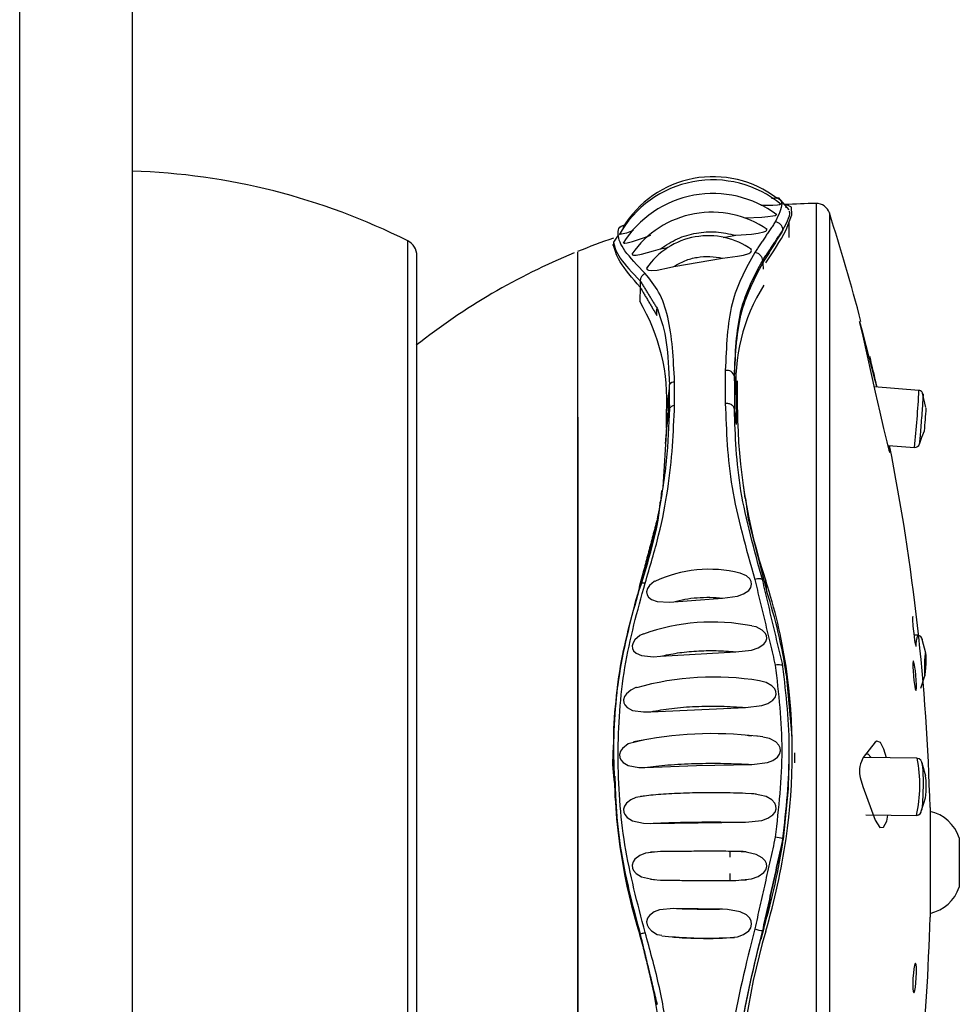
# Model space of a CAD drawing. Header units: millimetres. Extents: x 258.5 to 258.82, y 332.18 to 333.7.
# Tile 4 of 5: x 258.5849 to 258.6259, y 332.9758 to 333.0188. Entities that reach past the tile are written whole.
import ezdxf

# ---------------------------------------------------------------- set-up
doc = ezdxf.new("R2010")
doc.units = ezdxf.units.MM
doc.layers.add('SANINDUSA', color=3, linetype='Continuous')

msp = doc.modelspace()

# ---------------------------------------------------------------- linework, layer by layer
at = {"layer": 'SANINDUSA', "linetype": 'Continuous'}
for p, q in [((258.5848772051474, 332.3109292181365), (258.5848772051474, 333.5509292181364)), ((258.5897899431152, 333.5509292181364), (258.5897899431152, 332.3109292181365)), ((258.6184972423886, 333.0105257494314), (258.6180220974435, 333.0110712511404)), ((258.6183582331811, 333.0106165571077), (258.6183567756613, 333.0107594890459)), ((258.6196678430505, 333.01081153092), (258.6196678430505, 332.9532184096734)), ((258.6202485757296, 333.0103944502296), (258.6202485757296, 332.9536354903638)), ((258.6184961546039, 333.0093275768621), (258.6184960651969, 333.0100136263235)), ((258.6110293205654, 333.0094282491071), (258.6108202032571, 333.0091198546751)), ((258.6156027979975, 333.009321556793), (258.6161593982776, 333.0094216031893)), ((258.6018330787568, 332.9594595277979), (258.6018330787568, 333.0091723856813)), ((258.6108014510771, 333.0090051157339), (258.6108014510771, 333.0090004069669)), ((258.6108202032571, 333.0091222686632), (258.6108202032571, 333.0090069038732)), ((258.6108202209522, 333.0090068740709), (258.6108202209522, 333.0090068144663)), ((258.6128693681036, 333.0088302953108), (258.6131992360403, 333.00888957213)), ((258.6022299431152, 332.9555009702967), (258.6022299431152, 333.0085289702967)), ((258.6134510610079, 333.008054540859), (258.615583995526, 333.0084225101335)), ((258.6173383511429, 333.0082072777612), (258.6173383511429, 333.0083226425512)), ((258.6173383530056, 333.0082072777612), (258.6173507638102, 333.0079434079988)), ((258.6119820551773, 333.0071498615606), (258.6119638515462, 333.0065384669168)), ((258.6119820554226, 333.0074295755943), (258.6119820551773, 333.0071498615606)), ((258.6157039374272, 333.0035091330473), (258.6157039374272, 333.0020690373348)), ((258.6134867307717, 333.0019832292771), (258.6134867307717, 333.0030239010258)), ((258.6161002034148, 333.0030529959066), (258.6161779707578, 333.0023697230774)), ((258.6162332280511, 333.0017968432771), (258.6162332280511, 333.0030611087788)), ((258.6131352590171, 333.0016806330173), (258.6132621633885, 333.0027426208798)), ((258.6132010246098, 333.0023880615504), (258.6132010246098, 333.0016732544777)), ((258.6132621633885, 333.0020153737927), (258.6132621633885, 333.0027426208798)), ((258.6161779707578, 333.0023697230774), (258.6161779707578, 333.0011469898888)), ((258.6241616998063, 333.0026435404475), (258.6222070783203, 333.0027923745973)), ((258.6244669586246, 333.0018875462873), (258.6243252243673, 333.0025139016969)), ((258.6132621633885, 333.0020153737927), (258.6131352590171, 333.0009906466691)), ((258.6131352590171, 333.0009906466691), (258.6131352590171, 333.0016806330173)), ((258.6161080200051, 333.0017246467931), (258.6161779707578, 333.0011469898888)), ((258.6244770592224, 333.001863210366), (258.6244780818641, 333.0018672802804)), ((258.6131352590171, 333.0009906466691), (258.6129725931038, 332.9983978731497)), ((258.6228337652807, 333.000237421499), (258.6239718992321, 333.0001507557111)), ((258.6164792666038, 332.9984974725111), (258.6165531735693, 332.997928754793)), ((258.6175180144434, 332.9938393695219), (258.6174719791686, 332.9943169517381)), ((258.6119450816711, 332.9939071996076), (258.6119631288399, 332.9941316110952)), ((258.6134510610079, 332.9934074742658), (258.6155839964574, 332.9935684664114)), ((258.6241093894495, 332.9919426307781), (258.6239573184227, 332.9919478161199)), ((258.624459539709, 332.9911604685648), (258.6243046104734, 332.9917502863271)), ((258.6128693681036, 332.9910208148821), (258.6161593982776, 332.9912194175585)), ((258.6183684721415, 332.9902343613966), (258.6183567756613, 332.9905845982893)), ((258.612446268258, 332.9886008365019), (258.6165919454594, 332.9887852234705)), ((258.6108014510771, 332.986611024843), (258.6108014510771, 332.9866106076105)), ((258.6108202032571, 332.9866308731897), (258.6108202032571, 332.9866112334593)), ((258.6184961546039, 332.9866750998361), (258.6184960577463, 332.9868037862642)), ((258.6187251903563, 332.986801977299), (258.6187251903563, 332.9863635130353)), ((258.6240830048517, 332.9865653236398), (258.6217252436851, 332.9865958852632)), ((258.6246472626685, 332.984414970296), (258.6246472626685, 332.9796149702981)), ((258.6218365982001, 332.9840942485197), (258.6240505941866, 332.9840655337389)), ((258.6124462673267, 332.9837190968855), (258.6165919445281, 332.9837668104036)), ((258.6182345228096, 332.9830145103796), (258.6182228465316, 332.9830464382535)), ((258.6259262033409, 332.9830949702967), (258.6259262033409, 332.9809485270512)), ((258.6159129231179, 332.982247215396), (258.6159129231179, 332.9824992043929)), ((258.6166099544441, 332.9824708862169), (258.6163983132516, 332.9824719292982)), ((258.6159129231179, 332.9812098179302), (258.6159129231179, 332.9815267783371)), ((258.616398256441, 332.9812541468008), (258.6166255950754, 332.9812560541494)), ((258.6259262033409, 332.9809485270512), (258.6259262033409, 332.9809349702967)), ((258.6155841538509, 332.9799648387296), (258.6134502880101, 332.9799934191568)), ((258.6173840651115, 332.979146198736), (258.6172621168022, 332.9786470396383)), ((258.6173385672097, 332.9790185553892), (258.6173840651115, 332.979146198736)), ((258.6119820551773, 332.9788378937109), (258.6119638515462, 332.9788500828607)), ((258.6119820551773, 332.9788855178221), (258.6119820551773, 332.9788378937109)), ((258.6157491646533, 332.9787234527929), (258.6160980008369, 332.978736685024)), ((258.6173383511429, 332.9790179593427), (258.6173383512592, 332.9790376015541))]:
    msp.add_line(p, q, dxfattribs=at)
at = {"layer": 'SANINDUSA', "linetype": 'Continuous', "flags": 128}
for points in [[(258.6177175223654, 333.0110463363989), (258.6177827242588, 333.011046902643), (258.6178756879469, 333.0110500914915), (258.6179227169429, 333.0110564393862), (258.6179170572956, 333.0110606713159)], [(258.6172617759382, 333.0107307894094), (258.6175469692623, 333.0107349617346), (258.6177769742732, 333.0107412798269), (258.6179776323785, 333.0107538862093), (258.6180676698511, 333.010767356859), (258.6181090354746, 333.0107868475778), (258.6180970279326, 333.0108020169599)], [(258.6183567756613, 333.0096556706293), (258.6186105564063, 333.0103078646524), (258.6185945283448, 333.0106410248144), (258.6183567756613, 333.0107594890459)], [(258.6165919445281, 333.0101875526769), (258.6173029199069, 333.010215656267), (258.6175576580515, 333.0102332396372), (258.6177827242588, 333.0102621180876), (258.6178756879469, 333.0102863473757), (258.6179227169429, 333.010318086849), (258.6179118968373, 333.0103487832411)], [(258.6161593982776, 333.0094216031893), (258.6168549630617, 333.0094732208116), (258.6171411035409, 333.0095082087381), (258.6173912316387, 333.0095628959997), (258.6174767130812, 333.0096000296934), (258.6175165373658, 333.0096447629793), (258.6175018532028, 333.009685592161), (258.6174679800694, 333.0097087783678)], [(258.6112710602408, 333.0091222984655), (258.6112579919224, 333.0091067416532), (258.6112666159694, 333.0090811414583), (258.6113085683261, 333.0090749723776), (258.6114160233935, 333.0090902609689), (258.6116436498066, 333.0091512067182), (258.6121309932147, 333.0093117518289), (258.6124462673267, 333.0094202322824)], [(258.6116594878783, 333.0086421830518), (258.6116353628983, 333.008604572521), (258.6116474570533, 333.0085696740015), (258.6116930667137, 333.0085537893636), (258.6118080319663, 333.0085553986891), (258.6120486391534, 333.0085989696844), (258.6125648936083, 333.0087392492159), (258.6128693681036, 333.0088302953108)], [(258.615583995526, 333.0084225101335), (258.6162393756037, 333.0085017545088), (258.6165003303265, 333.0085539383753), (258.6167258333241, 333.0086294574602), (258.6168145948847, 333.0086852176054), (258.6168520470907, 333.0087484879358), (258.6168323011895, 333.0088027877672), (258.6167853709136, 333.0088385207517)], [(258.6122972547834, 333.0080270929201), (258.6122672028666, 333.0079651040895), (258.6122853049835, 333.0079172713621), (258.6123409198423, 333.0078885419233), (258.6124722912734, 333.0078740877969), (258.6127293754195, 333.0078973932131), (258.6132587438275, 333.0080075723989), (258.6134510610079, 333.008054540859)], [(258.6222571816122, 333.0030696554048), (258.6217298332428, 333.0051078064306), (258.6216038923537, 333.0055403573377), (258.6215780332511, 333.0056193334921), (258.6215664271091, 333.0056463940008), (258.6215654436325, 333.0056348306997), (258.6215730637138, 333.0055913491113), (258.6215987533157, 333.0054721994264), (258.6217062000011, 333.0050103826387), (258.6222571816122, 333.0025704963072)], [(258.6223249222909, 333.0027834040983), (258.6223173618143, 333.0028165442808), (258.6222571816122, 333.0030696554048)], [(258.6222571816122, 333.0025704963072), (258.6224511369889, 333.0016852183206), (258.6226142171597, 333.0009761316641), (258.6227555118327, 333.0003953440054), (258.6228548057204, 333.0000272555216), (258.6228974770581, 332.9999253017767), (258.6228877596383, 333.0000529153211), (258.6228578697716, 333.000235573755)], [(258.6241804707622, 333.0002973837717), (258.6242956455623, 333.000592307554), (258.6244054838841, 333.0008790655)], [(258.6165799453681, 332.9979131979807), (258.616706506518, 332.99701182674), (258.6175180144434, 332.9938393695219)], [(258.6155839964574, 332.9935684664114), (258.616239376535, 332.9936525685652), (258.6165003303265, 332.9937461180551), (258.6167258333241, 332.9939022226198), (258.6168145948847, 332.9940248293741), (258.6168520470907, 332.9941680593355), (258.6168323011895, 332.9942938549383), (258.6167717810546, 332.9944032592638), (258.6166297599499, 332.9945327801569), (258.6163555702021, 332.9946551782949), (258.6163423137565, 332.9946568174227)], [(258.6119820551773, 332.9941811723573), (258.6119879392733, 332.9941962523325), (258.6120007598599, 332.9942088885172), (258.612020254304, 332.9942188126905), (258.612046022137, 332.9942258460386), (258.6120775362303, 332.9942298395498), (258.6121141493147, 332.9942306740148), (258.6121551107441, 332.994228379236), (258.6121995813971, 332.9942229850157)], [(258.6126251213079, 332.9943008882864), (258.6125894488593, 332.9942831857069), (258.6123850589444, 332.9941080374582), (258.6123023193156, 332.9939770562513), (258.6122672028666, 332.9938317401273), (258.6122853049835, 332.9937110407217), (258.6123409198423, 332.9936118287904), (258.6124722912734, 332.9935017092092), (258.6127293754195, 332.9934105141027), (258.6132587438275, 332.9933903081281), (258.6134510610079, 332.9934074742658), (258.6134510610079, 332.9934074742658)], [(258.6240456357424, 332.9914662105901), (258.6240361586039, 332.9914753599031), (258.6240155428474, 332.9915591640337), (258.62399032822, 332.9917050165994), (258.6239632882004, 332.9918974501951), (258.6239375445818, 332.9921146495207), (258.6239161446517, 332.9923311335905), (258.6239106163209, 332.9923964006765), (258.6238987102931, 332.9925721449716), (258.623895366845, 332.9926963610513), (258.6239009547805, 332.9927547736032), (258.6239053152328, 332.9927505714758)], [(258.6161593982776, 332.9912194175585), (258.6168549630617, 332.9912951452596), (258.6171411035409, 332.9913899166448), (258.6173912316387, 332.9915551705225), (258.6174767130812, 332.9916691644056), (258.6175165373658, 332.9918048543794), (258.6175018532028, 332.9919266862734), (258.6174499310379, 332.9920312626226), (258.6173200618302, 332.992163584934), (258.6170518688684, 332.9923034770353), (258.6168633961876, 332.9923387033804)], [(258.612123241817, 332.9919967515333), (258.6119714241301, 332.9919229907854), (258.6117523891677, 332.9917386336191), (258.6116732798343, 332.9916166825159), (258.6116353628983, 332.9914786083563), (258.6116474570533, 332.9913613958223), (258.6116930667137, 332.9912668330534), (258.6118080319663, 332.9911548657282), (258.6120486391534, 332.9910494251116), (258.6125648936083, 332.9910005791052), (258.6128693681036, 332.9910208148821), (258.6128693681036, 332.9910208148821)], [(258.6239507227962, 332.9898859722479), (258.6239775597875, 332.9897082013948), (258.624004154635, 332.9895836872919), (258.6240274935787, 332.9895266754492), (258.624044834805, 332.9895437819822), (258.6240542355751, 332.9896322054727), (258.624054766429, 332.9897808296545), (258.6240464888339, 332.9899726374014), (258.6240303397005, 332.9901867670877), (258.624008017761, 332.9904001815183), (258.6240002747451, 332.9904619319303), (258.6239734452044, 332.9906397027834), (258.6239468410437, 332.9907642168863), (258.6239234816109, 332.990821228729), (258.6239061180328, 332.990804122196), (258.6238967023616, 332.9907156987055), (258.6238961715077, 332.9905670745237), (258.6239044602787, 332.9903752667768), (258.6239206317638, 332.9901611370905), (258.6239429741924, 332.9899477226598), (258.6239507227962, 332.9898859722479)], [(258.6244784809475, 332.9909015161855), (258.6244755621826, 332.9910562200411), (258.624467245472, 332.9911537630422), (258.6244548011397, 332.9911792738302), (258.6244401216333, 332.991128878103), (258.6244254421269, 332.9910102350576), (258.6244129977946, 332.9908414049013), (258.6244046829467, 332.9906481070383), (258.6244017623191, 332.9904597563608), (258.6244046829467, 332.990305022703), (258.6244129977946, 332.9902074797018), (258.6244254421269, 332.9901819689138), (258.6244401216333, 332.9902323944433), (258.6244548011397, 332.9903510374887), (258.624467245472, 332.990519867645), (258.6244755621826, 332.9907131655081), (258.6244784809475, 332.9909015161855)], [(258.6182228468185, 332.9905832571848), (258.6182154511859, 332.9906015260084), (258.618195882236, 332.9906173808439), (258.6181648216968, 332.9906302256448), (258.6181233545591, 332.990639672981), (258.6180729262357, 332.9906453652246), (258.6180152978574, 332.9906470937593), (258.6179524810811, 332.9906447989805), (258.6178866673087, 332.9906385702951)], [(258.6165919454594, 332.9887852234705), (258.6173029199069, 332.9888653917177), (258.6175576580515, 332.9889555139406), (258.6177827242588, 332.9891038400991), (258.6178756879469, 332.989220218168), (258.6179227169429, 332.9893617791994), (258.6179118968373, 332.9894890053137), (258.6178634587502, 332.989596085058), (258.6177402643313, 332.9897318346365), (258.6174826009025, 332.9898792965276), (258.6171935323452, 332.9899440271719)], [(258.6183684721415, 332.9902343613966), (258.6186158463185, 332.9875139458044), (258.6186125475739, 332.9871941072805)], [(258.6242439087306, 332.9896256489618), (258.6244073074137, 332.9901200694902), (258.6244332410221, 332.9901998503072)], [(258.6118225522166, 332.9896565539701), (258.6117965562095, 332.9896507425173), (258.6115783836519, 332.9895408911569), (258.6113859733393, 332.9893806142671), (258.6113015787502, 332.989257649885), (258.6112579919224, 332.9891144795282), (258.6112666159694, 332.9889919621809), (258.6113085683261, 332.9888942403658), (258.6114160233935, 332.9887768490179), (258.6116436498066, 332.9886599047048), (258.6121309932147, 332.9885888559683), (258.612446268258, 332.9886008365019), (258.612446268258, 332.9886008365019)], [(258.612184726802, 332.987375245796), (258.6114637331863, 332.9871924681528), (258.6112052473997, 332.9869916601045), (258.6111270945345, 332.9868728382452), (258.6110859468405, 332.9867347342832), (258.6110930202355, 332.9866054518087), (258.6111348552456, 332.9864999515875), (258.6112411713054, 332.9863738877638), (258.6114624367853, 332.9862463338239), (258.6119190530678, 332.9861598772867), (258.6121857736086, 332.9861617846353)], [(258.6168632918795, 332.986293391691), (258.6175469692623, 332.9863807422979), (258.6177769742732, 332.9864732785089), (258.6179776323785, 332.9866193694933), (258.6180676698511, 332.9867435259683), (258.6181090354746, 332.986892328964), (258.6180931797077, 332.9870231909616), (258.6180392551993, 332.9871357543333), (258.617905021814, 332.9872784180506), (258.6176305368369, 332.9874285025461), (258.6173475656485, 332.9874848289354)], [(258.6173497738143, 332.9874960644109), (258.6171039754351, 332.987525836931), (258.617075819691, 332.9875277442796)], [(258.6222571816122, 332.9872620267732), (258.6217298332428, 332.9866061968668), (258.6216038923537, 332.9863235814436), (258.6215780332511, 332.9862085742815), (258.6215664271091, 332.986100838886), (258.6215654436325, 332.9859970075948), (258.6215730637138, 332.98589210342), (258.6215987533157, 332.9857279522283), (258.6217062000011, 332.9853272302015), (258.6222571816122, 332.9838534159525)], [(258.6227410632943, 332.9865827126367), (258.62263449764, 332.9869670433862), (258.6224812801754, 332.9872521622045), (258.6223173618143, 332.9873075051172), (258.6222571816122, 332.9872620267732)], [(258.6184750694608, 332.9866731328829), (258.6184562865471, 332.9852381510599), (258.6182345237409, 332.9830145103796)], [(258.6218641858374, 332.986746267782), (258.6219271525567, 332.9867530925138), (258.6220777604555, 332.9865979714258), (258.6220803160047, 332.9865912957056)], [(258.6121857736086, 332.9861617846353), (258.6144512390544, 332.986256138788), (258.6168632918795, 332.986293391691)], [(258.624457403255, 332.9857888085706), (258.6243291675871, 332.9862541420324), (258.6242907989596, 332.9863815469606)], [(258.6124452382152, 332.984950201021), (258.6117965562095, 332.9848452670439), (258.6115783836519, 332.9847482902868), (258.6113859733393, 332.9845980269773), (258.6113015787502, 332.9844780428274), (258.6112579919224, 332.9843340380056), (258.6112666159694, 332.9842070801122), (258.6113085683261, 332.9841030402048), (258.6114160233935, 332.9839735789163), (258.6116436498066, 332.9838356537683), (258.6121309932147, 332.9837275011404), (258.6124462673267, 332.9837190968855)], [(258.6121589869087, 332.984912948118), (258.6121158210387, 332.9849091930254), (258.6119970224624, 332.9848934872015)], [(258.6165919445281, 332.9837668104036), (258.6173029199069, 332.9838476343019), (258.6175576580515, 332.9839412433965), (258.6177827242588, 332.9840953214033), (258.6178756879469, 332.9842159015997), (258.6179227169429, 332.9843621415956), (258.6179118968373, 332.9844931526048), (258.6178634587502, 332.9846031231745), (258.6177402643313, 332.9847421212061), (258.6174826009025, 332.9848927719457), (258.6169424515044, 332.9850171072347), (258.6165923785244, 332.9850324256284)], [(258.6170613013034, 332.9849982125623), (258.6169466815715, 332.9850051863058), (258.6168490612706, 332.9850085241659)], [(258.6242673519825, 332.9842516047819), (258.6243738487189, 332.9845966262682), (258.6244452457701, 332.9848343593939)], [(258.6222571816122, 332.9838534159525), (258.6224511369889, 332.9835411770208), (258.6226142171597, 332.9835546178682), (258.6227555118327, 332.9838239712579), (258.6228082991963, 332.9840816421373)], [(258.6128685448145, 332.982487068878), (258.6122226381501, 332.9824142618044), (258.6119714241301, 332.9823191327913), (258.6117523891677, 332.982154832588), (258.6116732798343, 332.9820370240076), (258.6116353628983, 332.9818960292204), (258.6116474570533, 332.9817696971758), (258.6116930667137, 332.9816624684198), (258.6118080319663, 332.9815266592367), (258.6120486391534, 332.9813804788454), (258.6125648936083, 332.9812606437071), (258.6128693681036, 332.9812455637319)], [(258.6126115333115, 332.9824600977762), (258.6124609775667, 332.9824581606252), (258.6124418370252, 332.9824578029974)], [(258.6161593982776, 332.9812286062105), (258.6168549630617, 332.9812975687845), (258.6171411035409, 332.9813967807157), (258.6173912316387, 332.9815724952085), (258.6174767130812, 332.9816939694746), (258.6175165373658, 332.9818383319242), (258.6175018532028, 332.9819676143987), (258.6174499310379, 332.9820784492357), (258.6173200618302, 332.9822185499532), (258.6170518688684, 332.9823673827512), (258.616488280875, 332.9824850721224), (258.616159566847, 332.9824974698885)], [(258.6124341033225, 332.9812778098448), (258.6124446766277, 332.9812774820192), (258.6126107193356, 332.9812738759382)], [(258.6134502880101, 332.9799934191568), (258.6128270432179, 332.9799398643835), (258.6125894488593, 332.9798532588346), (258.6123850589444, 332.9796996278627), (258.6123023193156, 332.9795720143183), (258.6122672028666, 332.9794196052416), (258.6122853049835, 332.9792837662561), (258.6123409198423, 332.9791642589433), (258.6124722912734, 332.9790185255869), (258.6127293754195, 332.9788714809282), (258.6129342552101, 332.978828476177)], [(258.615583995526, 332.9787036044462), (258.6162393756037, 332.9787639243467), (258.6165003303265, 332.9788579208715), (258.6167258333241, 332.9790233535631), (258.6168145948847, 332.9791559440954), (258.6168520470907, 332.979312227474), (258.6168323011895, 332.9794504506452), (258.6167717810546, 332.9795715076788), (258.6166297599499, 332.9797166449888), (258.6163555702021, 332.9798586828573), (258.6158031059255, 332.9799577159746), (258.6155841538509, 332.9799648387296)], [(258.6129301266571, 332.9788103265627), (258.612934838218, 332.9788096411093), (258.613216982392, 332.9787823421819)], [(258.6240556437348, 332.977252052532), (258.6240511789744, 332.9774277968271), (258.6240383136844, 332.9775517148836), (258.6240184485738, 332.9776103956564), (258.6239936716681, 332.9775968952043), (258.6239666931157, 332.9775116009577), (258.6239406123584, 332.9773634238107), (258.623918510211, 332.977169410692), (258.6239029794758, 332.976952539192), (258.6238957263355, 332.9767381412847), (258.6238952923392, 332.9766760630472), (258.6238997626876, 332.9765003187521), (258.6239126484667, 332.9763764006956), (258.623932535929, 332.9763177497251), (258.6239573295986, 332.9763312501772), (258.6239843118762, 332.9764165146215), (258.6240103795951, 332.9765646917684), (258.6240324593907, 332.9767587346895), (258.6240479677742, 332.9769755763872), (258.6240552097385, 332.9771899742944), (258.6240556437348, 332.977252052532)]]:
    msp.add_lwpolyline(points, dxfattribs=at)
at = {"layer": 'SANINDUSA', "linetype": 'Continuous'}
for centre, radius, start, end in [((258.5889076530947, 332.9834357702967), 0.02880000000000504, 63.33331268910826, 88.2444651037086), ((258.6151584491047, 333.00714565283), 0.004693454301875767, 50.47655715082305, 150.8249781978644), ((258.615166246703, 333.0073842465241), 0.004595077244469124, 52.51953596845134, 148.9058379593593), ((258.6151703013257, 333.0065906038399), 0.004652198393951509, 53.24592255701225, 147.7385640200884), ((258.6201129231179, 332.9820149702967), 0.02879999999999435, 90.88549390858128, 93.60657347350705), ((258.6196771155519, 333.0102116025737), 0.0006000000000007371, 17.74288892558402, 90.88549390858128), ((258.6151116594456, 333.0061892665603), 0.004237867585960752, 55.11637432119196, 145.4243389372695), ((258.5315531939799, 332.9820149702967), 0.09312499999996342, 14.69892110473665, 17.74288892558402), ((258.617855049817, 333.0096373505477), 0.0003680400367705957, 2.082325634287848, 85.07177389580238), ((258.6200602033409, 332.9820149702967), 0.02879999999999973, 108.7179060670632, 112.0469246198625), ((258.6110134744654, 333.0108380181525), 0.001361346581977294, 273.0619135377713, 299.6630250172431), ((258.6149592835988, 333.0061252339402), 0.003272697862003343, 54.64212660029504, 145.3709142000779), ((258.6057418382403, 333.0164064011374), 0.01430765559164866, 325.0698538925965, 331.8470784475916), ((258.6015099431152, 333.0085289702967), 0.0007200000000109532, 359.9999999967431, 63.33331268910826), ((258.6200602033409, 332.9820149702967), 0.02880000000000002, 112.3803415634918, 128.3171670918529), ((258.6123659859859, 333.0074052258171), 0.000384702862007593, 115.6297243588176, 176.3694598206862), ((258.6242092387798, 333.0029613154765), 0.008053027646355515, 147.9439076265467, 184.2128996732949), ((258.6046515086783, 333.0022050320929), 0.008499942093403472, 356.4628946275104, 30.65179647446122), ((258.5315531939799, 332.9820149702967), 0.09312499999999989, 12.88588974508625, 13.73371458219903), ((258.615771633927, 333.0031815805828), 0.0003344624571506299, 10.77136553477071, 101.6775074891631), ((258.6135438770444, 333.0026686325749), 0.0003598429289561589, 99.1377869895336, 141.6958895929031), ((258.5950780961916, 333.0039060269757), 0.02911099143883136, 355.0385655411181, 357.5144176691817), ((258.624146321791, 333.0024400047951), 0.0002020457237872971, 353.2365265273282, 86.5960418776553), ((258.6403967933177, 333.0019560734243), 0.02416408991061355, 180.3775208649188, 198.4293641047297), ((258.6046794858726, 333.0028826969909), 0.01982528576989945, 354.1745972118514, 357.048947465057), ((258.5967653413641, 333.003150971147), 0.02737148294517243, 353.7071098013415, 356.307826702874), ((258.5315531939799, 332.9820149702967), 0.09312499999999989, 1.476779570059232, 11.28214627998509), ((258.6239919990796, 333.0003458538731), 0.000194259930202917, 264.5104630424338, 346.1768414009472), ((258.6149769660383, 332.9893560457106), 0.005467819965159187, 75.54963726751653, 115.4357786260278), ((258.5955612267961, 332.9871517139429), 0.02305258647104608, 8.564075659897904, 18.10874038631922), ((258.5960356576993, 332.9868686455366), 0.02258500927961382, 8.57038925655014, 17.9775209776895), ((258.6151353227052, 332.9836720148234), 0.008847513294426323, 78.72417516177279, 109.887301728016), ((258.6253974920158, 332.9914643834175), 0.001374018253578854, 159.6310176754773, 180.8012084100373), ((258.6240971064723, 332.9917224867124), 0.0002194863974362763, 5.358716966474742, 86.22952038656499), ((258.5925676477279, 332.986815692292), 0.02606307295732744, 351.6854707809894, 8.314529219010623), ((258.6152063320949, 332.9775596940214), 0.01255326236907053, 80.8812716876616, 105.6312033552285), ((258.6151460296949, 332.9711473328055), 0.01649369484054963, 83.28090764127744, 102.0671572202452), ((258.618353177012, 332.9853895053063), 0.005849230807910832, 346.9175952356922, 11.5968141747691), ((258.624056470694, 332.9863116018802), 0.0002519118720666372, 359.5524035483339, 83.7157250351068), ((258.6348705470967, 332.9859745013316), 0.02398903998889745, 180.4570404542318, 197.2766885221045), ((258.6222379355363, 332.9854688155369), 0.002241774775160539, 358.1024128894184, 8.340412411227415), ((258.6214204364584, 332.9852983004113), 0.003059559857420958, 351.1376027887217, 1.803371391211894), ((258.6240463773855, 332.9843012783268), 0.0002325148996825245, 270.9785349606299, 0.1853025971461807), ((258.624229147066, 332.9824949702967), 0.001800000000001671, 19.47122063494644, 76.56827816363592), ((258.5909019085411, 332.9869960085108), 0.02762108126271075, 343.4891849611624, 351.7121085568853), ((258.5898836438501, 332.9871865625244), 0.02877250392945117, 343.5048501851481, 351.7275955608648), ((258.6176822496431, 332.9811450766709), 0.001976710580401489, 74.1283556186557, 84.06425685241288), ((258.624229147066, 332.9815349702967), 0.001800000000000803, 283.4317218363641, 340.5287793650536), ((258.5315531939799, 332.9820149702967), 0.09312500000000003, 350.0169269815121, 358.5232204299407), ((258.5839256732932, 332.9706594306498), 0.02921003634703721, 359.6816784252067, 16.28440231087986), ((258.6149204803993, 332.9975609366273), 0.01885570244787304, 264.8166073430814, 272.5188882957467), ((258.6475438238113, 332.970296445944), 0.03131078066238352, 163.8282194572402, 180.1968499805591), ((258.6173589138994, 332.9800636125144), 0.001026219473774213, 248.9962503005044, 268.8518654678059)]:
    msp.add_arc(centre, radius, start, end, dxfattribs=at)
for points, knots in [([(258.6178866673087, 333.0111063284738), (258.6180283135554, 333.0110378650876), (258.6183116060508, 333.0109009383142), (258.6180283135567, 333.0103029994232), (258.6178866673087, 333.0100040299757)], [0, 0, 0, 0, 0.4999999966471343, 1, 1, 1, 1]), ([(258.618223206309, 333.0096514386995), (258.618407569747, 333.0100129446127), (258.6185925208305, 333.0103756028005), (258.6184996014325, 333.0104722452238), (258.6184993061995, 333.0104725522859)], [0, 0, 0, 0, 0.9968226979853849, 1, 1, 1, 1]), ([(258.6121995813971, 333.0077520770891), (258.6118625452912, 333.0081033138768), (258.6111884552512, 333.0088058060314), (258.610971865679, 333.0094579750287), (258.6110335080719, 333.0098372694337), (258.6113368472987, 333.0098750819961), (258.6113449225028, 333.0098760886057)], [0, 0, 0, 0, 0.3303101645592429, 0.6606378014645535, 0.9909658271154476, 1, 1, 1, 1]), ([(258.6128693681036, 333.0088302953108), (258.6131102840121, 333.0089872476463), (258.6135901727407, 333.0092998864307), (258.6144319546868, 333.0095416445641), (258.6153081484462, 333.0096079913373), (258.615875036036, 333.0094838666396), (258.6161593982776, 333.0094216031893)], [0, 0, 0, 0, 0.2513143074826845, 0.5006016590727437, 0.749491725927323, 1, 1, 1, 1]), ([(258.6108202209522, 333.0089524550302), (258.6108108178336, 333.0089704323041), (258.6107920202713, 333.0090063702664), (258.6108108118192, 333.0090187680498), (258.6108202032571, 333.0090249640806)], [0, 0, 0, 0, 0.500230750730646, 1, 1, 1, 1]), ([(258.6119820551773, 333.0071498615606), (258.6116452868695, 333.0075467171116), (258.6109717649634, 333.0083404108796), (258.6108707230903, 333.0087847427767), (258.6108202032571, 333.0090069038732)], [0, 0, 0, 0, 0.5000109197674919, 1, 1, 1, 1]), ([(258.6108202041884, 333.0091222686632), (258.6108702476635, 333.0089108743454), (258.6109703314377, 333.0084880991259), (258.6116448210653, 333.0077824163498), (258.6119820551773, 333.0074295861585)], [0, 0, 0, 0, 0.5000158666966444, 1, 1, 1, 1]), ([(258.6092602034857, 333.0011229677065), (258.6092602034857, 333.0022734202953), (258.6092602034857, 333.0045743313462), (258.6092602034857, 333.006940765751), (258.6092602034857, 333.0084544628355), (258.6092602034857, 333.0086083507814), (258.6092602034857, 333.0086827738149)], [0, 0, 0, 0, 0.2540287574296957, 0.5080588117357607, 0.762088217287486, 1, 1, 1, 1]), ([(258.6134510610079, 333.008054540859), (258.6136107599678, 333.0081455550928), (258.6139284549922, 333.0083266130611), (258.6144702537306, 333.008470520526), (258.6150317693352, 333.0085165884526), (258.6153993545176, 333.0084539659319), (258.615583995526, 333.0084225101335)], [0, 0, 0, 0, 0.2516485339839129, 0.5006136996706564, 0.7491542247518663, 1, 1, 1, 1]), ([(258.6169910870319, 333.0086673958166), (258.6166045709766, 333.0079756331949), (258.6158313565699, 333.006591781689), (258.6157464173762, 333.004536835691), (258.6157039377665, 333.0035091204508)], [0, 0, 0, 0, 0.499882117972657, 1, 1, 1, 1]), ([(258.6173383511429, 333.0083226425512), (258.6173320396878, 333.0083585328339), (258.617321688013, 333.0084173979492), (258.6172783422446, 333.0084945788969), (258.6172290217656, 333.0085544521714), (258.617168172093, 333.0086036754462), (258.6170888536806, 333.0086475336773), (258.6170281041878, 333.0086598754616), (258.6169910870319, 333.0086673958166)], [0, 0, 0, 0, 0.2149701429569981, 0.3525812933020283, 0.5003330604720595, 0.6481771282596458, 0.7856199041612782, 1, 1, 1, 1]), ([(258.6161002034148, 333.0032440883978), (258.616140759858, 333.0042551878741), (258.6162218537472, 333.0062769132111), (258.616966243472, 333.007640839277), (258.6173383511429, 333.0083226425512)], [0, 0, 0, 0, 0.5001171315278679, 1, 1, 1, 1]), ([(258.6161002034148, 333.0030529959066), (258.6161414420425, 333.004064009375), (258.6162239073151, 333.0060857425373), (258.6169669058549, 333.0075001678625), (258.6173383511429, 333.0082072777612)], [0, 0, 0, 0, 0.5000726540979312, 1, 1, 1, 1]), ([(258.6134867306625, 333.00302390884), (258.6134359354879, 333.0040236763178), (258.613359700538, 333.0055241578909), (258.6128296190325, 333.006983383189), (258.6124095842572, 333.0074958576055), (258.6121995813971, 333.0077520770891)], [0, 0, 0, 0, 0.4996023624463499, 0.7498184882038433, 1, 1, 1, 1]), ([(258.6127290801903, 333.0062115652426), (258.6127294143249, 333.0062119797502), (258.6127321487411, 333.0062153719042), (258.6129200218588, 333.0056950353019), (258.6131761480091, 333.0048453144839), (258.6132313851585, 333.0035443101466), (258.6132592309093, 333.0028884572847)], [0, 0, 0, 0, 0.0009431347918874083, 0.007718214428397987, 0.4997781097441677, 1, 1, 1, 1]), ([(258.6243425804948, 333.0024760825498), (258.6243413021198, 333.0024387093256), (258.6243387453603, 333.0023639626), (258.6243190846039, 333.0020578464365), (258.6242909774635, 333.0016608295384), (258.6242575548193, 333.0012184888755), (258.6242241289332, 333.0008011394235), (258.62419602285, 333.0004752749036), (258.6241763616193, 333.0002756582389), (258.624173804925, 333.0002846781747), (258.6241725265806, 333.000289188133)], [0, 0, 0, 0, 0.1249994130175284, 0.2499997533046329, 0.3750015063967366, 0.499998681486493, 0.6249977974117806, 0.7500006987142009, 0.8750006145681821, 0.9999999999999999, 0.9999999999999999, 0.9999999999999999, 0.9999999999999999]), ([(258.6121995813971, 332.9942229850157), (258.6124095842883, 332.9949251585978), (258.6128296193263, 332.9963296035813), (258.6133596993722, 332.9990285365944), (258.6134359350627, 333.0008017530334), (258.6134867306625, 333.0019832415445)], [0, 0, 0, 0, 0.2501818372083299, 0.5003985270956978, 1, 1, 1, 1]), ([(258.6134867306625, 333.0019832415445), (258.6134632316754, 333.0019777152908), (258.6134162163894, 333.0019666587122), (258.6133539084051, 333.0019377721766), (258.6132999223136, 333.0019016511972), (258.6132743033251, 333.0018720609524), (258.6132614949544, 333.0018572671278)], [0, 0, 0, 0, 0.2498349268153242, 0.499853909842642, 0.7499488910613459, 1, 1, 1, 1]), ([(258.6161002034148, 333.0018217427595), (258.6160986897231, 333.0018388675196), (258.6160956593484, 333.001873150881), (258.6160714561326, 333.0019224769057), (258.6160339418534, 333.001967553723), (258.61598335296, 333.0020063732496), (258.6159222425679, 333.0020372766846), (258.6158532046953, 333.0020587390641), (258.6157791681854, 333.0020706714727), (258.6157289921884, 333.00206958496), (258.6157039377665, 333.0020690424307)], [0, 0, 0, 0, 0.124821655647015, 0.2498899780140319, 0.3749976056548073, 0.5000139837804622, 0.6250023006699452, 0.7501124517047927, 0.8752234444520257, 1, 1, 1, 1]), ([(258.6157039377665, 333.0020690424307), (258.6157464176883, 333.0008740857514), (258.6158313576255, 332.9984847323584), (258.6166045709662, 332.9957495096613), (258.6169910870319, 332.9943822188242)], [0, 0, 0, 0, 0.5001171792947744, 1, 1, 1, 1]), ([(258.6132592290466, 333.0018542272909), (258.6132332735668, 333.0011063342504), (258.6131943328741, 332.9999842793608), (258.6130010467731, 332.9985369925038), (258.612876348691, 332.9977942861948), (258.6128056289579, 332.9974162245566), (258.61276818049, 332.9972252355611), (258.6127488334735, 332.9971284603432), (258.6127390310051, 332.9970798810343), (258.6127339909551, 332.9970547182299), (258.6127315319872, 332.9970426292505), (258.6127302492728, 332.997036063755), (258.6127295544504, 332.9970324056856), (258.6127292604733, 332.9970307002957), (258.6127291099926, 332.9970298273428)], [0, 0, 0, 0, 0.4998645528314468, 0.7499407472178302, 0.8750043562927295, 0.937545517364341, 0.9688145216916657, 0.9844496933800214, 0.9922677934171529, 0.9961643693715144, 0.9981406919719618, 0.9990681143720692, 0.9995229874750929, 1, 1, 1, 1]), ([(258.6173383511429, 332.9943332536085), (258.6169662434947, 332.9956677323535), (258.6162218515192, 332.9983373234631), (258.6161407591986, 333.0006600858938), (258.6161002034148, 333.0018217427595)], [0, 0, 0, 0, 0.4998813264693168, 1, 1, 1, 1]), ([(258.6092602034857, 333.0014729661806), (258.6092602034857, 333.0012544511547), (258.6092602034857, 332.9999581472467), (258.6092602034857, 332.9968473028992), (258.6092602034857, 332.9922912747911), (258.6092602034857, 332.9872731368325), (258.6092602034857, 332.9820710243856), (258.6092602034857, 332.9768615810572), (258.6092602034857, 332.9718527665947), (258.6092602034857, 332.9672292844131), (258.6092602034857, 332.9631921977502), (258.6092602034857, 332.959810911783), (258.6092602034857, 332.9582936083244), (258.6092602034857, 332.9575349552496)], [0, 0, 0, 0, 0.01987154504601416, 0.117884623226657, 0.2158975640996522, 0.3139101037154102, 0.4119227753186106, 0.5099356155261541, 0.6079484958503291, 0.7059614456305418, 0.8039742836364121, 0.9019869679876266, 1, 1, 1, 1]), ([(258.6092602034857, 332.9571849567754), (258.6092602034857, 332.957277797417), (258.6092602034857, 332.9578752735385), (258.6092602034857, 332.959911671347), (258.6092602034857, 332.9632338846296), (258.6092602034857, 332.967364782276), (258.6092602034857, 332.9720353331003), (258.6092602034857, 332.9770959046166), (258.6092602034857, 332.982342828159), (258.6092602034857, 332.9875813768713), (258.6092602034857, 332.9925917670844), (258.6092602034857, 332.9972484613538), (258.6092602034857, 332.9998314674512), (258.6092602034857, 333.0011229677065)], [0, 0, 0, 0, 0.01806521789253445, 0.1162587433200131, 0.2144523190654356, 0.3126454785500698, 0.4108390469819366, 0.509032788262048, 0.607225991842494, 0.7054197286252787, 0.8036127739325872, 0.901806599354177, 1, 1, 1, 1]), ([(258.6119631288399, 332.9941316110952), (258.6123883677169, 332.995529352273), (258.6128319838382, 332.9969874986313), (258.6129257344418, 332.9982200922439), (258.612929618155, 332.9982711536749)], [0, 0, 0, 0, 0.9585739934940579, 1, 1, 1, 1]), ([(258.6119450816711, 332.9939071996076), (258.6123475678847, 332.9951976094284), (258.6127688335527, 332.9965482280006), (258.6128572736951, 332.9977222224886), (258.6128612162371, 332.9977745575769)], [0, 0, 0, 0, 0.9554213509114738, 1, 1, 1, 1]), ([(258.6121995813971, 332.978952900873), (258.6118655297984, 332.9802265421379), (258.6111974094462, 332.9827738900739), (258.6109360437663, 332.9866915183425), (258.6111974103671, 332.9905728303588), (258.611865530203, 332.9930062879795), (258.6121995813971, 332.9942229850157)], [0, 0, 0, 0, 0.2499940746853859, 0.5000009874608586, 0.7500070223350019, 1, 1, 1, 1]), ([(258.6173383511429, 332.9943332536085), (258.6173317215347, 332.9943483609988), (258.6173210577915, 332.994372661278), (258.6172770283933, 332.9943950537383), (258.6172289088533, 332.994406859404), (258.6171699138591, 332.9944102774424), (258.6170909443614, 332.9944061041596), (258.6170293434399, 332.994391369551), (258.6169910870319, 332.9943822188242)], [0, 0, 0, 0, 0.222136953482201, 0.3573079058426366, 0.5003362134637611, 0.6433949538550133, 0.7785353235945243, 1, 1, 1, 1]), ([(258.6108014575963, 332.9865645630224), (258.6108518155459, 332.9878505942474), (258.6109525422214, 332.9904229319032), (258.6116142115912, 332.9927456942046), (258.6119450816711, 332.9939071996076)], [0, 0, 0, 0, 0.4999465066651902, 1, 1, 1, 1]), ([(258.6119820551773, 332.9941811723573), (258.6116578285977, 332.9929601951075), (258.6110093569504, 332.9905181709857), (258.6107791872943, 332.9879434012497), (258.610820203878, 332.9866308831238), (258.6108202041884, 332.9866308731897)], [0, 0, 0, 0, 0.4999838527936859, 0.9999962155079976, 1, 1, 1, 1]), ([(258.6134510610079, 332.9934074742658), (258.6136107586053, 332.9934473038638), (258.6139284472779, 332.9935265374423), (258.6144702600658, 332.9935894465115), (258.6150317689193, 332.9936096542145), (258.6153993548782, 332.9935822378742), (258.6155839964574, 332.9935684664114)], [0, 0, 0, 0, 0.2516506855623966, 0.5006122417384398, 0.7491532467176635, 1, 1, 1, 1]), ([(258.6128693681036, 332.9910208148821), (258.6131102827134, 332.9910735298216), (258.6135901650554, 332.9911785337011), (258.6144319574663, 332.9912597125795), (258.6153081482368, 332.9912820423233), (258.6158750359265, 332.9912403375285), (258.6161593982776, 332.9912194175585)], [0, 0, 0, 0, 0.251316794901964, 0.5006026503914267, 0.7494921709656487, 1, 1, 1, 1]), ([(258.6178866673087, 332.9906385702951), (258.6180283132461, 332.9894036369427), (258.6183116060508, 332.9869337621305), (258.618028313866, 332.9843853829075), (258.6178866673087, 332.9831111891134)], [0, 0, 0, 0, 0.4999983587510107, 1, 1, 1, 1]), ([(258.6182231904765, 332.9830488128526), (258.6183616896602, 332.9843270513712), (258.6186386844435, 332.9868834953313), (258.6183616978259, 332.9893484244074), (258.618223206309, 332.990580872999)], [0, 0, 0, 0, 0.500006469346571, 1, 1, 1, 1]), ([(258.612446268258, 332.9886008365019), (258.612741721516, 332.9886538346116), (258.6133305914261, 332.9887594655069), (258.6144011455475, 332.988839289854), (258.6155215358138, 332.9888566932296), (258.6162345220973, 332.9888090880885), (258.6165919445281, 332.9887852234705)], [0, 0, 0, 0, 0.2511808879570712, 0.500630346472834, 0.7496643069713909, 1, 1, 1, 1]), ([(258.6109002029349, 332.9852984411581), (258.6108330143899, 332.9857407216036), (258.6107658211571, 332.9861830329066), (258.6108014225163, 332.9866102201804), (258.610801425, 332.9866102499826)], [0, 0, 0, 0, 0.9999302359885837, 1, 1, 1, 1]), ([(258.6119820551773, 332.9788378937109), (258.6116452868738, 332.9801192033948), (258.6109717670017, 332.9826817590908), (258.6108707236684, 332.9853014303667), (258.6108202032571, 332.9866112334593)], [0, 0, 0, 0, 0.500012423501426, 1, 1, 1, 1]), ([(258.6108202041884, 332.9866308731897), (258.6108702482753, 332.9853259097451), (258.6109703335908, 332.9827160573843), (258.6116448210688, 332.9801623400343), (258.6119820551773, 332.9788855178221)], [0, 0, 0, 0, 0.500014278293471, 1, 1, 1, 1]), ([(258.6121857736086, 332.9861617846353), (258.6125086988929, 332.9862028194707), (258.6131524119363, 332.9862846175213), (258.6143741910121, 332.9863452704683), (258.6156603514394, 332.9863549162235), (258.6164616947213, 332.9863139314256), (258.6168632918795, 332.986293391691)], [0, 0, 0, 0, 0.2511823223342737, 0.5007020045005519, 0.7497743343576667, 1, 1, 1, 1]), ([(258.624303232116, 332.9863093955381), (258.6243082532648, 332.9862823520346), (258.624322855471, 332.9862037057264), (258.6243385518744, 332.9859150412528), (258.6243412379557, 332.9856377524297), (258.6243425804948, 332.9854991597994)], [0, 0, 0, 0, 0.2076905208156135, 0.6039932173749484, 0.9999999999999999, 0.9999999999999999, 0.9999999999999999, 0.9999999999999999]), ([(258.6243425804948, 332.9854991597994), (258.6243413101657, 332.9853529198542), (258.6243387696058, 332.9850604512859), (258.6243189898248, 332.9846605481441), (258.6242962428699, 332.9843888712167), (258.6242800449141, 332.9843235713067), (258.6242748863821, 332.9843027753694)], [0, 0, 0, 0, 0.2884223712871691, 0.5768224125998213, 0.8652314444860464, 1, 1, 1, 1]), ([(258.6165923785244, 332.9850324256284), (258.6162349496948, 332.9850430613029), (258.6155220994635, 332.9850642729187), (258.6144017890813, 332.9850565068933), (258.6133305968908, 332.9850209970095), (258.6127411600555, 332.9849738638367), (258.6124452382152, 332.984950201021)], [0, 0, 0, 0, 0.2502499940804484, 0.4990945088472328, 0.7485245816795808, 0.9999999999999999, 0.9999999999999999, 0.9999999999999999, 0.9999999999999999]), ([(258.6124462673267, 332.9837190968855), (258.6127417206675, 332.9837328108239), (258.6133305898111, 332.9837601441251), (258.6144011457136, 332.9837807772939), (258.6155215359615, 332.9837852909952), (258.6162345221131, 332.9837729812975), (258.6165919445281, 332.9837668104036)], [0, 0, 0, 0, 0.2511814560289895, 0.5006306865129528, 0.7496644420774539, 1, 1, 1, 1]), ([(258.616159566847, 332.9824974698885), (258.6158752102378, 332.9824985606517), (258.6153084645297, 332.9825007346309), (258.6144323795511, 332.9824995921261), (258.6135901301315, 332.9824953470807), (258.6131098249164, 332.9824898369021), (258.6128685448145, 332.982487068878)], [0, 0, 0, 0, 0.2504255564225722, 0.499118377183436, 0.7483833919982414, 1, 1, 1, 1]), ([(258.6128693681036, 332.9812455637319), (258.6131102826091, 332.981241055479), (258.6135901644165, 332.9812320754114), (258.6144319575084, 332.9812251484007), (258.6153081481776, 332.9812232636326), (258.6158750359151, 332.9812268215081), (258.6161593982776, 332.9812286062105)], [0, 0, 0, 0, 0.2513170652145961, 0.5006028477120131, 0.7494922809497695, 1, 1, 1, 1]), ([(258.6155841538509, 332.9799648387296), (258.6153995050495, 332.9799624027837), (258.6150320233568, 332.9799575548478), (258.6144705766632, 332.9799611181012), (258.6139283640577, 332.97997224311), (258.6136103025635, 332.9799863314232), (258.6134502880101, 332.9799934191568)], [0, 0, 0, 0, 0.2507447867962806, 0.4990236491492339, 0.7479622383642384, 0.9999999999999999, 0.9999999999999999, 0.9999999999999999, 0.9999999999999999]), ([(258.6119820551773, 332.9788855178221), (258.6119859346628, 332.9788868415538), (258.6119942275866, 332.9788896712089), (258.6120421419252, 332.9789045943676), (258.6121125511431, 332.9789260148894), (258.6121718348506, 332.9789443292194), (258.6121995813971, 332.978952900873)], [0, 0, 0, 0, 0.233887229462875, 0.4999655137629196, 0.7659689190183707, 1, 1, 1, 1]), ([(258.6134867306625, 332.9699992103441), (258.6134360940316, 332.9714554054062), (258.6133600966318, 332.973640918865), (258.6128288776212, 332.9766932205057), (258.6124093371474, 332.9781997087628), (258.6121995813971, 332.978952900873)], [0, 0, 0, 0, 0.499598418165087, 0.7498164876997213, 1, 1, 1, 1]), ([(258.6134510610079, 332.9787497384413), (258.6136107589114, 332.9787383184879), (258.6139284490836, 332.9787156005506), (258.6144702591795, 332.9786975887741), (258.6150317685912, 332.9786918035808), (258.6153993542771, 332.9786996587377), (258.615583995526, 332.9787036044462)], [0, 0, 0, 0, 0.2516500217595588, 0.500612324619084, 0.7491535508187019, 1, 1, 1, 1]), ([(258.6169910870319, 332.9791055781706), (258.6166045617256, 332.9775749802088), (258.6158313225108, 332.9745130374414), (258.615746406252, 332.9715571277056), (258.6157039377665, 332.9700788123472)], [0, 0, 0, 0, 0.4998780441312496, 1, 1, 1, 1]), ([(258.6161002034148, 332.9702260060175), (258.6161407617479, 332.971667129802), (258.6162218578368, 332.974548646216), (258.6169662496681, 332.9775415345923), (258.6173383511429, 332.9790375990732)], [0, 0, 0, 0, 0.500126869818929, 1, 1, 1, 1]), ([(258.6161002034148, 332.9701934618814), (258.616141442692, 332.9716390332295), (258.6162239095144, 332.9745297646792), (258.6169669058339, 332.9775220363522), (258.6173383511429, 332.9790179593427)], [0, 0, 0, 0, 0.5000711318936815, 1, 1, 1, 1])]:
    msp.add_open_spline(points, degree=3, knots=knots, dxfattribs=at)
for points in [[(258.6178866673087, 333.0100040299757), (258.6169910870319, 333.0086673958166)], [(258.6182232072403, 333.0096514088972), (258.6173383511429, 333.0082072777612)], [(258.6173383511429, 333.0083226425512), (258.6182228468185, 333.0096507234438)], [(258.6119820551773, 333.0074295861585), (258.6127201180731, 333.0062343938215)], [(258.6119820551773, 333.0071498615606), (258.6127097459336, 333.005918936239)], [(258.6127097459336, 333.005918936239), (258.6127201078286, 333.0062342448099)], [(258.6161002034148, 333.0032440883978), (258.6161002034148, 333.0018217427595)], [(258.613262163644, 333.0027426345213), (258.6132614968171, 333.0028916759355)], [(258.6132614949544, 333.0018572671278), (258.613262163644, 333.002015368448)], [(258.6130936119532, 333.0003268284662), (258.6132010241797, 333.0016732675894)], [(258.6127201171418, 332.9969868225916), (258.6119820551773, 332.9941811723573)], [(258.6169910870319, 332.9943822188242), (258.6178866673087, 332.9906385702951)], [(258.6182228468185, 332.9905832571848), (258.6173383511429, 332.9943332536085)], [(258.6168639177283, 332.9875454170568), (258.6166629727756, 332.9875560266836)], [(258.6242919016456, 332.9863818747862), (258.624303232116, 332.9863093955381)], [(258.6178866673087, 332.9831111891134), (258.6169910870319, 332.9791055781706)], [(258.6182231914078, 332.9830488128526), (258.6173383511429, 332.9790179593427)], [(258.6173383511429, 332.9790375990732), (258.6182228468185, 332.9830464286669)], [(258.6119820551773, 332.9788855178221), (258.6127201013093, 332.9758193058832)], [(258.6119820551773, 332.9788378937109), (258.6127097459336, 332.9758175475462)], [(258.6127097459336, 332.9758175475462), (258.6127200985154, 332.9758193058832)]]:
    msp.add_open_spline(points, degree=1, dxfattribs=at)

doc.saveas('drawing.dxf')
